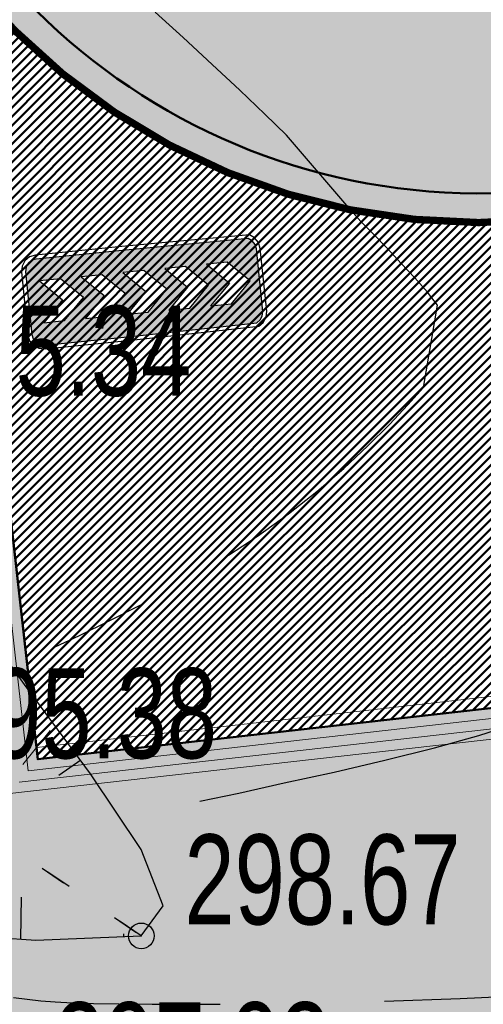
# Model space of a CAD drawing. Extents: x 2931 to 5026, y -2784 to 809.
# Tile 40 of 170: x 3205.44 to 3214.46, y -1790.89 to -1771.74. Entities that reach past the tile are written whole.
import ezdxf

# ---------------------------------------------------------------- set-up
doc = ezdxf.new("R2010")
doc.units = 0
doc.header["$MEASUREMENT"] = 0
doc.linetypes.add('CONTI', pattern=[0])
doc.linetypes.add('STROT', pattern=[1.7, 0.5, -1.2])
doc.layers.add('.', color=7, linetype='Continuous', lineweight=15)
for name, color, linetype in [('GORIZDEFAULT', 32, 'CONTI'), ('OTKOSDEFAULT', 32, 'CONTI'), ('PDF_2D - Общий', 7, 'Continuous'), ('PI_OTDEFAULT', 172, 'CONTI'), ('PI_TTDEFAULT', 5, 'CONTI')]:
    doc.layers.add(name, color=color, linetype=linetype)
doc.styles.add('SHRFT', font='TXT', dxfattribs={"width": 0.75})
doc.styles.add('TimesNewRomanCyr', font='times.ttf', dxfattribs={"width": 0.4, "height": 1.2})
doc.dimstyles.new('GENPLAN1', dxfattribs={"dimscale": 0.5, "dimtxt": 1.2, "dimasz": 1.2, "dimexe": 1.3, "dimexo": 1.5, "dimgap": 0.5, "dimtad": 1, "dimdec": 1, "dimzin": 0, "dimdsep": 46, "dimtxsty": 'TimesNewRomanCyr', "dimblk1": 'OBLIQUE', "dimblk2": 'OBLIQUE', "dimsah": 1, "dimcen": 1, "dimadec": 0, "dimazin": 0, "dimtfac": 0.75, "dimtdec": 1, "dimtix": 1, "dimtmove": 0, "dimatfit": 3, "dimfxl": 1, "dimtvp": 1.2, "dimtfill": 1, "dimlwd": 0, "dimlwe": 0, "dimarcsym": 0})
pattern_1 = [(45, (0, 0), (-0.08838834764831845, 0.08838834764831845), [])]

# ---------------------------------------------------------------- blocks, each defined once
blk = doc.blocks.new('bstrtthtytt434')
at = {"layer": 'GORIZDEFAULT', "color": 32}
for points in [[(3208.946798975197, 476.114363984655), (3209.702525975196, 476.269854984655), (3210.587629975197, 476.467315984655), (3211.556541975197, 476.678049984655), (3212.543087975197, 476.913054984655), (3213.507575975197, 477.1517249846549), (3214.372074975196, 477.388877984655), (3215.100558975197, 477.625964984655)], [(3209.506216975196, 480.899408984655), (3209.785512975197, 481.0796699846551), (3210.070685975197, 481.2680209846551), (3210.668208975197, 481.6991419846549), (3211.221616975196, 482.137594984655), (3211.744875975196, 482.585589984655), (3212.212261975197, 483.024736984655), (3212.634078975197, 483.4351879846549), (3212.988268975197, 483.820609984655), (3213.293222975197, 484.155277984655), (3213.568896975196, 485.759647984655), (3213.371002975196, 486.014672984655), (3213.126778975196, 486.2909969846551), (3212.860497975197, 486.5709869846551), (3212.592003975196, 486.864944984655), (3212.327934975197, 487.1309659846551), (3212.080045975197, 487.3852319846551), (3211.880697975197, 487.604230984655), (3210.632339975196, 489.067446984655), (3210.210132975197, 489.473083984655), (3209.720991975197, 489.939710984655), (3209.183309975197, 490.441605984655), (3208.621357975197, 490.961133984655), (3208.077797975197, 491.454938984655)], [(3206.130964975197, 479.111959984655), (3206.603600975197, 479.3371609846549), (3207.181342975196, 479.6219649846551), (3207.838469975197, 479.947978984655)], [(3205.320337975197, 472.296866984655), (3205.590914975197, 472.260970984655), (3205.853400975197, 472.230952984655), (3206.135731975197, 472.211236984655), (3206.468058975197, 472.192279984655), (3206.878314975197, 472.1785069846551), (3207.380469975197, 472.1721299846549), (3208.018638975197, 472.1658179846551), (3208.634749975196, 472.163170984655), (3209.342759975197, 472.167920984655)], [(3212.534300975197, 472.222380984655), (3214.007644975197, 472.276755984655), (3215.528770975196, 472.345856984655), (3216.803591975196, 472.433221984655), (3218.062231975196, 472.532341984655), (3219.290723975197, 472.641004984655), (3220.463343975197, 472.740818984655), (3221.558032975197, 472.835449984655), (3222.554945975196, 472.9145939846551), (3223.432024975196, 472.9819179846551), (3224.065769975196, 473.003541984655), (3224.615706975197, 473.011891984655), (3225.095802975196, 473.009179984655)]]:
    blk.add_lwpolyline(points, dxfattribs=at)
at = {"layer": 'OTKOSDEFAULT', "color": 32}
for p, q in [((3205.537995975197, 478.3808729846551), (3204.221814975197, 480.2271029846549)), ((3206.822510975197, 476.644173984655), (3205.537995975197, 478.3808729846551)), ((3206.630493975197, 476.907288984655), (3206.204945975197, 476.6107949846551)), ((3207.806929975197, 475.1749499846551), (3206.822510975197, 476.644173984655)), ((3208.231673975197, 474.075271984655), (3207.806929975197, 475.1749499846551)), ((3205.463163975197, 473.429165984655), (3205.476741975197, 474.247466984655)), ((3207.808468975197, 473.492779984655), (3208.231673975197, 474.075271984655)), ((3201.945044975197, 473.6737819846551), (3205.759463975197, 473.4116629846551)), ((3205.759463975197, 473.4116629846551), (3207.808468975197, 473.492779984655)), ((3207.466598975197, 473.481587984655), (3207.465839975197, 473.531582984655))]:
    blk.add_line(p, q, dxfattribs=at)
at = {"layer": 'OTKOSDEFAULT', "color": 32, "linetype": 'STROT'}
for p, q in [((3203.072877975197, 476.723255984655), (3207.808468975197, 473.492779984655)), ((3207.808468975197, 473.492779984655), (3203.072877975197, 476.723255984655))]:
    blk.add_line(p, q, dxfattribs=at)
at = {"layer": 'PI_TTDEFAULT', "color": 0}
blk.add_circle((3207.808468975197, 473.492779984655), 0.25, dxfattribs=at)
blk.add_point((3207.808468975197, 473.492779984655), dxfattribs=at)
at = {"layer": 'PI_OTDEFAULT', "color": 0, "style": 'SHRFT', "width": 0.75}
for s, p in [('295.34', (3203.410837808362, 483.9978176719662)), ('295.38', (3203.911946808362, 476.9466126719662)), ('298.67', (3208.647537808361, 473.7161366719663)), ('297.03', (3206.114812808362, 470.4513076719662))]:
    blk.add_text(s, height=1.75, dxfattribs=at).set_placement(p)
blk = doc.blocks.new('РАПРА')
at = {"layer": '.', "transparency": 33554625}
h = blk.add_hatch(color=256, dxfattribs=at)
h.dxf.hatch_style = 1
h.set_gradient(color1=(255, 0, 0), color2=(255, 0, 0), tint=0.6399999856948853)
h.paths.add_polyline_path([(1395798.936627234, -87488.78285388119), (1395736.03742723, -87499.74989387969), (1395684.212787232, -87535.23149387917), (1395651.419187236, -87587.16365388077), (1395637.764147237, -87649.95533388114), (1395637.764147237, -88510.6529338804), (1395651.419187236, -88573.44461388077), (1395684.212787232, -88622.5812538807), (1395736.03742723, -88658.17037388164), (1395798.936627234, -88671.82541388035), (1396981.87166724, -88671.82541388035), (1398716.099574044, -88658.17037388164), (1398768.031734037, -88622.5812538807), (1398800.717814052, -88573.44461388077), (1398814.480374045, -88510.6529338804), (1398814.480374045, -87649.95533388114), (1398800.717814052, -87587.16365388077), (1398768.031734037, -87535.23149387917), (1398716.099574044, -87499.74989387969), (1396981.87166724, -87488.78285388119)])
h.paths.add_polyline_path([(1396390.132953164, -87792.09677388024), (1396676.996313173, -87792.09677388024), (1396963.859673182, -88078.96013388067), (1396676.996313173, -88365.8234938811), (1396390.132953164, -88365.8234938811), (1396676.996313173, -88078.96013388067)], flags=16)
h.paths.add_polyline_path([(1396390.132953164, -88078.96013388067), (1396103.269593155, -88365.8234938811), (1395816.406233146, -88365.8234938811), (1396103.269593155, -88078.96013388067), (1395816.406233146, -87792.09677388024), (1396103.269593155, -87792.09677388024)], flags=16)
h.paths.add_polyline_path([(1396963.859673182, -87792.09677388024), (1397250.723033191, -87792.09677388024), (1397537.586393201, -88078.96013388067), (1397250.723033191, -88365.8234938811), (1396963.859673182, -88365.8234938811), (1397250.723033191, -88078.96013388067)], flags=16)
h.paths.add_polyline_path([(1397537.586393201, -87792.09677388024), (1397824.44975321, -87792.09677388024), (1398111.313113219, -88078.96013388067), (1397824.44975321, -88365.8234938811), (1397537.586393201, -88365.8234938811), (1397824.44975321, -88078.96013388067)], flags=16)
h.paths.add_polyline_path([(1398111.313113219, -87792.09677388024), (1398398.176473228, -87792.09677388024), (1398685.039833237, -88078.96013388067), (1398398.176473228, -88365.8234938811), (1398111.313113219, -88365.8234938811), (1398398.176473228, -88078.96013388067)], flags=16)
at = {"color": 1}
blk.add_lwpolyline([(1398866.305014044, -87649.95533388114), (1398849.961974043, -87565.33709387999), (1398803.513334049, -87496.95437387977), (1398737.926134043, -87450.50573388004), (1396981.87166724, -87434.16269388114), (1395798.936627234, -87434.16269388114), (1395714.210867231, -87450.50573388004), (1395645.935667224, -87496.95437387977), (1395599.487027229, -87565.33709387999), (1395583.036467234, -87649.95533388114), (1395583.036467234, -88510.6529338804), (1395599.487027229, -88592.58317388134), (1395645.935667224, -88660.8583738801), (1395714.210867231, -88707.30701387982), (1395798.936627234, -88723.7575738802), (1396981.87166724, -88723.7575738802), (1398737.926134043, -88707.30701387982), (1398806.201334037, -88660.8583738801), (1398852.649974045, -88592.58317388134), (1398869.100534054, -88510.6529338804), (1398866.305014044, -87649.95533388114)], dxfattribs=at)
blk.add_lwpolyline([(1398814.480374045, -87649.95533388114), (1398800.717814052, -87587.16365388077), (1398768.031734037, -87535.23149387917), (1398716.099574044, -87499.74989387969), (1396981.87166724, -87488.78285388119), (1395798.936627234, -87488.78285388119), (1395736.03742723, -87499.74989387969), (1395684.212787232, -87535.23149387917), (1395651.419187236, -87587.16365388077), (1395637.764147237, -87649.95533388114), (1395637.764147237, -88510.6529338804), (1395651.419187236, -88573.44461388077), (1395684.212787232, -88622.5812538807), (1395736.03742723, -88658.17037388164), (1395798.936627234, -88671.82541388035), (1396981.87166724, -88671.82541388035), (1398716.099574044, -88658.17037388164), (1398768.031734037, -88622.5812538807), (1398800.717814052, -88573.44461388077), (1398814.480374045, -88510.6529338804), (1398814.480374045, -87649.95533388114)], close=True, dxfattribs=at)
at = {"color": 7}
for points in [[(1395816.406233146, -87792.09677388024), (1396103.269593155, -88078.96013388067), (1395816.406233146, -88365.8234938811), (1396103.269593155, -88365.8234938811), (1396390.132953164, -88078.96013388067), (1396103.269593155, -87792.09677388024), (1396103.269593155, -87792.09677388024)], [(1396390.132953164, -87792.09677388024), (1396676.996313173, -88078.96013388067), (1396390.132953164, -88365.8234938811), (1396676.996313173, -88365.8234938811), (1396963.859673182, -88078.96013388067), (1396676.996313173, -87792.09677388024), (1396676.996313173, -87792.09677388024)], [(1396963.859673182, -87792.09677388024), (1397250.723033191, -88078.96013388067), (1396963.859673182, -88365.8234938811), (1397250.723033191, -88365.8234938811), (1397537.586393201, -88078.96013388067), (1397250.723033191, -87792.09677388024), (1397250.723033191, -87792.09677388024)], [(1397537.586393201, -87792.09677388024), (1397824.44975321, -88078.96013388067), (1397537.586393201, -88365.8234938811), (1397824.44975321, -88365.8234938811), (1398111.313113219, -88078.96013388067), (1397824.44975321, -87792.09677388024), (1397824.44975321, -87792.09677388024)], [(1398111.313113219, -87792.09677388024), (1398398.176473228, -88078.96013388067), (1398111.313113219, -88365.8234938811), (1398398.176473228, -88365.8234938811), (1398685.039833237, -88078.96013388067), (1398398.176473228, -87792.09677388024), (1398398.176473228, -87792.09677388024)]]:
    blk.add_lwpolyline(points, close=True, dxfattribs=at)
blk = doc.blocks.new('_Oblique')
at = {"color": 0, "linetype": 'ByBlock', "lineweight": -2}
blk.add_line((-0.5, -0.5), (0.5, 0.5), dxfattribs=at)
blk = doc.blocks.new('*D239')
at = {"color": 0, "lineweight": 0, "transparency": 16777216}
for p in [(3214.378686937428, -1762.897090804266), (3201.254810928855, -1772.304081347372)]:
    blk.add_line(p, (3203.985806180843, -1770.346546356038), dxfattribs=at)
at = {"layer": 'Defpoints', "color": 0, "linetype": 'ByBlock', "lineweight": 50, "transparency": 16777216}
for p in [(3214.378686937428, -1762.897090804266), (3203.985806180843, -1770.346546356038)]:
    blk.add_point(p, dxfattribs=at)
at = {"color": 0, "linetype": 'ByBlock', "lineweight": 50, "transparency": 16777216, "insert": (3201.630394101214, -1770.974162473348), "char_height": 1.2, "attachment_point": 5, "rotation": 35.63236643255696, "style": 'TimesNewRomanCyr', "bg_fill": 3, "box_fill_scale": 1.25, "bg_fill_color": 256, "bg_fill_true_color": 13158600, "bg_fill_transparency": 0}
blk.add_mtext('R12.8', dxfattribs=at)
at = {"color": 0, "linetype": 'ByBlock', "lineweight": 0, "transparency": 16777216, "xscale": 0.6, "yscale": 0.6, "zscale": 0.6, "rotation": 35.63236643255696}
blk.add_blockref('_Oblique', (3203.985806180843, -1770.346546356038), dxfattribs=at)
blk = doc.blocks.new('*D324')
at = {"color": 0, "lineweight": 0, "transparency": 16777216}
for p, q in [((3203.481828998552, -1772.295840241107), (3201.963056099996, -1772.467279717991)), ((3204.179024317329, -1786.30353608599), (3202.608954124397, -1772.394370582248)), ((3205.051899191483, -1786.205005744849), (3203.533126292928, -1786.376445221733))]:
    blk.add_line(p, q, dxfattribs=at)
at = {"layer": 'Defpoints', "color": 0, "linetype": 'ByBlock', "lineweight": 50, "transparency": 16777216}
for p in [(3204.227095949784, -1772.21171431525), (3202.608954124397, -1772.394370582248), (3205.797166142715, -1786.120879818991)]:
    blk.add_point(p, dxfattribs=at)
at = {"color": 0, "linetype": 'ByBlock', "lineweight": 0, "transparency": 16777216, "xscale": 0.6, "yscale": 0.6, "zscale": 0.6}
for p, rotation in [((3202.608954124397, -1772.394370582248), 96.44030071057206), ((3204.179024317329, -1786.30353608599), 276.440300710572)]:
    blk.add_blockref('_Oblique', p, dxfattribs=dict(at, rotation=rotation))
at = {"color": 0, "linetype": 'ByBlock', "lineweight": 50, "transparency": 16777216, "insert": (3204.250661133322, -1779.252251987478), "char_height": 1.2, "attachment_point": 5, "rotation": 276.44030071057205, "style": 'TimesNewRomanCyr', "bg_fill": 3, "box_fill_scale": 1.25, "bg_fill_color": 256, "bg_fill_true_color": 13158600, "bg_fill_transparency": 0}
blk.add_mtext('14.0', dxfattribs=at)
blk = doc.blocks.new('*D325')
at = {"color": 0, "lineweight": 0, "transparency": 16777216}
for p, q in [((3240.400823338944, -1781.986927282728), (3240.327973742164, -1781.341022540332)), ((3205.771427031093, -1785.892669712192), (3240.400823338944, -1781.986927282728)), ((3205.771427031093, -1785.892669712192), (3205.698577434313, -1785.246764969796))]:
    blk.add_line(p, q, dxfattribs=at)
at = {"layer": 'Defpoints', "color": 0, "linetype": 'ByBlock', "lineweight": 50, "transparency": 16777216}
for p in [(3240.400823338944, -1781.986927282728), (3240.426562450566, -1782.215137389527), (3205.797166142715, -1786.120879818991)]:
    blk.add_point(p, dxfattribs=at)
at = {"color": 0, "linetype": 'ByBlock', "lineweight": 0, "transparency": 16777216, "xscale": 0.6, "yscale": 0.6, "zscale": 0.6}
for p, rotation in [((3240.400823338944, -1781.986927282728), 6.435019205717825), ((3205.771427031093, -1785.892669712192), 186.4350192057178)]:
    blk.add_blockref('_Oblique', p, dxfattribs=dict(at, rotation=rotation))
at = {"color": 0, "linetype": 'ByBlock', "lineweight": 50, "transparency": 16777216, "insert": (3222.989502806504, -1783.083117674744), "char_height": 1.2, "attachment_point": 5, "rotation": 6.435019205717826, "style": 'TimesNewRomanCyr', "bg_fill": 3, "box_fill_scale": 1.25, "bg_fill_color": 256, "bg_fill_true_color": 13158600, "bg_fill_transparency": 0}
blk.add_mtext('34.8', dxfattribs=at)

msp = doc.modelspace()

# ---------------------------------------------------------------- hatches: boundary and pattern name
at = {"layer": '.', "linetype": 'ByBlock', "lineweight": 50}
h = msp.add_hatch(dxfattribs=at)
h.set_pattern_fill('ANSI31', color=252)
h.set_pattern_definition(pattern_1)
edge = h.paths.add_edge_path()
edge.add_line((3056.579508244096, -1552.571742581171), (3060.468574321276, -1561.784514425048))
edge.add_line((3060.468574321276, -1561.784514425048), (3091.428099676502, -1548.71530551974))
edge.add_arc((3092.594819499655, -1551.479137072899), 2.999999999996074, 59.08883293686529, 112.8864824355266, ccw=False)
edge.add_line((3094.135944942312, -1548.905242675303), (3125.421424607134, -1567.637498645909))
edge.add_arc((3123.880299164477, -1570.21139304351), 3.000000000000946, 6.846905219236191, 59.0888329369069, ccw=False)
edge.add_line((3126.858903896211, -1569.853742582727), (3145.92372928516, -1728.630496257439))
edge.add_line((3145.92372928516, -1728.630496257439), (3153.629677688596, -1792.807610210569))
edge.add_line((3153.629677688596, -1792.807610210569), (3155.627738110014, -1829.886791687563))
edge.add_line((3155.627738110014, -1829.886791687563), (3160.809987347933, -1929.677250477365))
edge.add_arc((3157.814024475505, -1929.832834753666), 2.999999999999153, -86.74722545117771, 2.9727744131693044, ccw=False)
edge.add_line((3157.984247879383, -1932.828001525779), (3050.375705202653, -1938.943685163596))
edge.add_line((3050.375705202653, -1938.943685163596), (3050.943116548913, -1948.927574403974))
edge.add_line((3050.943116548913, -1948.927574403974), (3313.191871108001, -1934.085954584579))
edge.add_line((3313.191871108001, -1934.085954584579), (3312.624459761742, -1924.102065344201))
edge.add_line((3312.624459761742, -1924.102065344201), (3173.95866141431, -1931.920132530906))
edge.add_arc((3173.788438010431, -1928.924965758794), 2.999999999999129, 182.972774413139, 273.2527745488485, ccw=False)
edge.add_line((3170.792475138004, -1929.080550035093), (3164.49681413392, -1808.401511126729))
edge.add_line((3164.49681413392, -1808.401511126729), (3163.4838931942, -1789.746789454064))
edge.add_line((3163.4838931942, -1789.746789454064), (3160.81852438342, -1767.850807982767))
edge.add_arc((3164.480270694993, -1768.183669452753), 3.67684413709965, 91.76941746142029, 174.8059522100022, ccw=False)
edge.add_line((3164.36673985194, -1764.508578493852), (3165.328204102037, -1764.41580848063))
edge.add_line((3165.328204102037, -1764.41580848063), (3157.302999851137, -1682.607566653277))
edge.add_arc((3156.299241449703, -1676.094509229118), 6.589950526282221, 187.8889569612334, 278.7611968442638, ccw=False)
edge.add_line((3149.771658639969, -1676.999003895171), (3140.934979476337, -1603.166915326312))
edge.add_line((3140.934979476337, -1603.166915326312), (3139.504408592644, -1590.505141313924))
edge.add_line((3139.504408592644, -1590.505141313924), (3136.203008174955, -1563.793057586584))
edge.add_arc((3133.224403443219, -1564.150708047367), 3.000000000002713, 6.84690521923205, 59.08883293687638)
edge.add_line((3134.765528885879, -1561.576813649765), (3099.87037971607, -1540.683259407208))
edge.add_arc((3101.693711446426, -1538.024492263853), 3.223907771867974, 157.9186088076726, 235.5584146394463, ccw=False)
edge.add_line((3098.706274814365, -1536.812550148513), (3108.700353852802, -1520.326220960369))
edge.add_arc((3111.264605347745, -1521.883338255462), 3.00000000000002, 58.73218183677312, 148.732181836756, ccw=False)
edge.add_line((3112.821722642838, -1519.319086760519), (3205.618491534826, -1575.669040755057))
edge.add_line((3205.618491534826, -1575.669040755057), (3207.292050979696, -1576.579148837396))
edge.add_line((3207.292050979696, -1576.579148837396), (3243.014474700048, -1589.924592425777))
edge.add_line((3243.014474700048, -1589.924592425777), (3266.942729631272, -1598.799066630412))
edge.add_line((3266.942729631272, -1598.799066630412), (3413.241120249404, -1686.858465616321))
edge.add_line((3413.241120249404, -1686.858465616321), (3418.398145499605, -1678.290788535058))
edge.add_line((3418.398145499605, -1678.290788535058), (3272.099754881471, -1590.231389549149))
edge.add_line((3272.099754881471, -1590.231389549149), (3270.420061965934, -1589.423131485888))
edge.add_line((3270.420061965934, -1589.423131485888), (3212.929790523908, -1568.101228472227))
edge.add_line((3212.929790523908, -1568.101228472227), (3210.80888251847, -1567.121535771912))
edge.add_line((3210.80888251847, -1567.121535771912), (3103.502412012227, -1501.960703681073))
edge.add_arc((3105.05952930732, -1499.39645218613), 2.999999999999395, 149.0720988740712, 238.7321818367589, ccw=False)
edge.add_line((3102.486085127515, -1497.85457506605), (3107.443599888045, -1489.580318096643))
edge.add_line((3107.443599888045, -1489.580318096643), (3098.865452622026, -1484.440727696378))
edge.add_line((3098.865452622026, -1484.440727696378), (3093.95672483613, -1492.633557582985))
edge.add_arc((3091.383280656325, -1491.091680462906), 2.999999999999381, 238.7321818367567, 329.07209887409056, ccw=False)
edge.add_line((3089.826163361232, -1493.655931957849), (3029.258160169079, -1456.876588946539))
edge.add_line((3029.258160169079, -1456.876588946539), (3024.067769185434, -1465.424093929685))
edge.add_line((3024.067769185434, -1465.424093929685), (3099.145714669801, -1511.014461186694))
edge.add_arc((3097.588597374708, -1513.578712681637), 2.999999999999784, -31.267816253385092, 58.732181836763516, ccw=False)
edge.add_line((3100.152848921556, -1515.135829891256), (3084.60404677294, -1540.741504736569))
edge.add_line((3084.60404677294, -1540.741504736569), (3056.579508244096, -1552.571742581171))
h = msp.add_hatch(dxfattribs=at)
h.set_pattern_fill('ANSI31', color=72)
h.set_pattern_definition(pattern_1)
edge = h.paths.add_edge_path()
edge.add_line((3198.64854658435, -1772.84186215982), (3204.228626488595, -1772.211541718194))
edge.add_line((3204.228626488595, -1772.211541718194), (3205.797166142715, -1786.120879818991))
edge.add_line((3205.797166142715, -1786.120879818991), (3240.426562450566, -1782.215137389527))
edge.add_line((3240.426562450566, -1782.215137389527), (3240.44861768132, -1782.410685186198))
edge.add_line((3240.44861768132, -1782.410685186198), (3240.049289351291, -1782.456821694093))
edge.add_line((3240.049289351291, -1782.456821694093), (3241.597948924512, -1796.176200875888))
edge.add_line((3241.597948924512, -1796.176200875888), (3241.996162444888, -1796.131186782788))
edge.add_line((3241.996162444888, -1796.131186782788), (3242.018783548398, -1796.331302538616))
edge.add_line((3242.018783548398, -1796.331302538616), (3164.317276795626, -1805.095014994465))
edge.add_line((3164.317276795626, -1805.095014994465), (3165.502113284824, -1827.671693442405))
edge.add_line((3165.502113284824, -1827.671693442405), (3169.410030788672, -1827.461110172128))
edge.add_line((3169.410030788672, -1827.461110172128), (3168.370118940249, -1808.99312971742))
edge.add_line((3168.370118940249, -1808.99312971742), (3257.968945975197, -1804.35639741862))
edge.add_line((3257.968945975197, -1804.35639741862), (3268.704736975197, -1803.207274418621))
edge.add_line((3268.704736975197, -1803.207274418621), (3270.714068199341, -1802.941323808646))
edge.add_line((3270.714068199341, -1802.941323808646), (3269.535281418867, -1793.430181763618))
edge.add_line((3269.535281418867, -1793.430181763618), (3268.265415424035, -1789.367910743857))
edge.add_line((3268.265415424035, -1789.367910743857), (3268.137689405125, -1776.730590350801))
edge.add_line((3268.137689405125, -1776.730590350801), (3268.591353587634, -1776.739380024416))
edge.add_line((3268.591353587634, -1776.739380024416), (3271.151259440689, -1756.651503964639))
edge.add_line((3271.151259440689, -1756.651503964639), (3253.464385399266, -1678.575218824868))
edge.add_line((3253.464385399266, -1678.575218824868), (3246.166203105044, -1642.943717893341))
edge.add_line((3246.166203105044, -1642.943717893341), (3240.206266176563, -1605.984923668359))
edge.add_line((3240.206266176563, -1605.984923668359), (3243.364342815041, -1590.528663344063))
edge.add_line((3243.364342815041, -1590.528663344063), (3206.455271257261, -1576.124094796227))
edge.add_line((3206.455271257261, -1576.124094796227), (3113.046281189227, -1522.808445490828))
edge.add_line((3113.046281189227, -1522.808445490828), (3101.14519328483, -1541.432807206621))
edge.add_line((3101.14519328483, -1541.432807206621), (3134.765528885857, -1561.576813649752))
edge.add_arc((3133.22440344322, -1564.150708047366), 3.000000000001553, 6.849462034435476, 59.088832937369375, ccw=False)
edge.add_line((3136.202992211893, -1563.792924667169), (3146.943135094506, -1653.222730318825))
edge.add_line((3146.943135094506, -1653.222730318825), (3222.727371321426, -1644.063239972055))
edge.add_arc((3223.040655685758, -1647.949911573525), 3.899277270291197, 6.922887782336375, 94.60835138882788, ccw=False)
edge.add_arc((3223.040740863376, -1647.949941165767), 3.899196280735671, -81.47081594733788, 6.923470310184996, ccw=False)
edge.add_line((3223.619042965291, -1651.806014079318), (3196.190003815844, -1655.121177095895))
edge.add_arc((3198.473142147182, -1672.682791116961), 17.70940449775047, 97.40732442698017, 105.2026607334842)
edge.add_arc((3203.298833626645, -1690.430110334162), 36.10110462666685, 105.2072041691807, 108.1649889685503)
edge.add_arc((3188.026555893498, -1642.727951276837), 13.9895464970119, 277.1896508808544, 286.6895548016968, ccw=False)
edge.add_line((3189.777404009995, -1656.607502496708), (3187.842487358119, -1656.841381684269))
edge.add_arc((3184.99443761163, -1658.696363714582), 3.398874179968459, 6.9207488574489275, 33.07686530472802, ccw=False)
edge.add_arc((3184.993523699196, -1658.69677596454), 3.399831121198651, -83.07989968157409, 6.925789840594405, ccw=False)
edge.add_arc((3184.99346771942, -1658.696460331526), 3.400151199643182, 163.5011670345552, 276.9203959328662, ccw=False)
edge.add_line((3181.733315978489, -1657.730831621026), (3147.972979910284, -1661.805289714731))
edge.add_line((3147.972979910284, -1661.805289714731), (3149.771658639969, -1676.999003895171))
edge.add_arc((3156.299241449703, -1676.094509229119), 6.589950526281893, 187.88895696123, 278.7611968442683)
edge.add_line((3157.302999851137, -1682.607566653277), (3156.287946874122, -1672.260203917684))
edge.add_arc((3165.559726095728, -1672.702411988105), 9.282318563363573, 100.07270603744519, 177.2694053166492, ccw=False)
edge.add_line((3163.936269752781, -1663.563165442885), (3168.630711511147, -1663.09359350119))
edge.add_arc((3169.037464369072, -1672.297222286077), 9.212612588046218, 9.79482017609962, 92.53053086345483, ccw=False)
edge.add_line((3178.11578730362, -1670.729968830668), (3178.310066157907, -1672.672228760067))
edge.add_line((3178.310066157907, -1672.672228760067), (3182.539779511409, -1679.443903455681))
edge.add_line((3182.539779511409, -1679.443903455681), (3183.799722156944, -1692.286285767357))
edge.add_line((3183.799722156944, -1692.286285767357), (3187.002343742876, -1691.965936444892))
edge.add_line((3187.002343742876, -1691.965936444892), (3189.210950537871, -1714.886238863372))
edge.add_line((3189.210950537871, -1714.886238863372), (3186.060597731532, -1715.201359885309))
edge.add_line((3186.060597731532, -1715.201359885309), (3186.254695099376, -1717.141805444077))
edge.add_line((3186.254695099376, -1717.141805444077), (3183.233715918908, -1722.304679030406))
edge.add_arc((3187.73220544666, -1721.857132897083), 4.520697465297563, 185.6815518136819, 272.2770185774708)
edge.add_line((3187.911817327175, -1726.374260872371), (3193.870304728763, -1725.778249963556))
edge.add_arc((3192.734762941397, -1721.213392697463), 4.703974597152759, 283.9692133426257, 366.943481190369)
edge.add_line((3197.404238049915, -1720.644728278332), (3197.262375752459, -1719.365448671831))
edge.add_line((3197.262375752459, -1719.365448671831), (3193.661081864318, -1717.879078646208))
edge.add_line((3193.661081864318, -1717.879078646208), (3192.899904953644, -1710.493109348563))
edge.add_line((3192.899904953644, -1710.493109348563), (3189.682132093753, -1710.814974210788))
edge.add_line((3189.682132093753, -1710.814974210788), (3185.735106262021, -1671.355455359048))
edge.add_line((3185.735106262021, -1671.355455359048), (3188.844983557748, -1671.044382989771))
edge.add_line((3188.844983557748, -1671.044382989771), (3188.789684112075, -1670.436909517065))
edge.add_arc((3202.589761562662, -1673.932293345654), 14.23586477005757, 99.41612415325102, 165.7866270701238, ccw=False)
edge.add_line((3200.260722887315, -1659.888240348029), (3222.923904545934, -1657.621305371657))
edge.add_arc((3223.460798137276, -1670.595722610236), 12.98552106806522, 5.712137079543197, 92.3696013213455, ccw=False)
edge.add_line((3236.381839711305, -1669.303266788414), (3237.467507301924, -1680.175342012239))
edge.add_line((3237.467507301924, -1680.175342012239), (3245.489102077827, -1760.369463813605))
edge.add_arc((3232.636911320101, -1760.990893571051), 12.86720568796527, -83.64731502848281, 2.7682123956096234, ccw=False)
edge.add_line((3234.060644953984, -1773.77908987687), (3215.68325286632, -1775.617329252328))
edge.add_arc((3214.378686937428, -1762.897090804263), 12.78696048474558, 185.7956058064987, 275.8556841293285, ccw=False)
edge.add_line((3201.657087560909, -1764.188318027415), (3199.058106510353, -1738.113761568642))
edge.add_arc((3194.432319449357, -1738.576466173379), 4.648870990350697, 5.712137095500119, 93.3895282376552)
edge.add_line((3194.157459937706, -1733.935727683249), (3187.347289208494, -1734.627366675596))
edge.add_arc((3187.957506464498, -1738.984328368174), 4.399486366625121, 97.97273957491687, 185.7133964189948)
edge.add_line((3183.579875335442, -1739.422307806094), (3184.27298960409, -1746.350795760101))
edge.add_line((3184.27298960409, -1746.350795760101), (3184.892601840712, -1746.84194319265))
edge.add_line((3184.892601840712, -1746.84194319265), (3197.794868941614, -1745.614976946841))
edge.add_line((3197.794868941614, -1745.614976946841), (3199.787466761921, -1766.345835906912))
edge.add_arc((3189.185059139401, -1767.471623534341), 10.66200943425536, -84.22149646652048, 6.061084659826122, ccw=False)
edge.add_line((3190.258542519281, -1778.079454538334), (3179.89345328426, -1779.128373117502))
edge.add_arc((3178.567549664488, -1766.175993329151), 13.02006768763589, 184.5809880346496, 275.8448699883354, ccw=False)
edge.add_line((3165.58907542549, -1767.215882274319), (3165.328204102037, -1764.41580848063))
edge.add_line((3165.328204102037, -1764.41580848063), (3164.846212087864, -1764.462315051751))
edge.add_line((3164.846212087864, -1764.462315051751), (3167.773249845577, -1790.409524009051))
edge.add_line((3167.773249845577, -1790.409524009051), (3200.231651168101, -1786.748496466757))
edge.add_line((3200.231651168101, -1786.748496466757), (3198.64854658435, -1772.84186215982))
at = {"lineweight": 40, "true_color": 0x7d7d7d}
h = msp.add_hatch(color=8, dxfattribs=at)
h.dxf.hatch_style = 1
h.paths.add_polyline_path([(3236.401700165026, -1669.520170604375, 0.4020912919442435), (3222.923904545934, -1657.621305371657), (3200.260722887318, -1659.888240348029, 0.2979728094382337), (3188.789684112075, -1670.436909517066), (3188.845210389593, -1671.044360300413), (3185.735106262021, -1671.355455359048), (3187.121516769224, -1685.21578814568), (3188.507927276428, -1699.076120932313), (3189.682132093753, -1710.814974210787), (3192.899904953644, -1710.493109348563), (3193.661081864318, -1717.879078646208), (3197.262375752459, -1719.365448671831), (3197.363281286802, -1720.374229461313, -0.3954589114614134), (3193.870304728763, -1725.778249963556), (3187.911817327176, -1726.374260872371, -0.3717798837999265), (3183.269049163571, -1722.657915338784), (3183.233715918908, -1722.304679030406), (3186.254695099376, -1717.141805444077), (3186.060597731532, -1715.201359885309), (3189.210950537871, -1714.886238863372), (3188.212792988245, -1704.907379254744), (3187.002343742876, -1691.965936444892), (3183.799722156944, -1692.286285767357), (3182.539779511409, -1679.443903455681), (3178.310066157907, -1672.672228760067), (3178.11578730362, -1670.729968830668, 0.3775479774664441), (3168.630711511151, -1663.09359350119), (3163.936269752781, -1663.563165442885, 0.3501788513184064), (3156.287946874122, -1672.260203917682), (3163.262400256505, -1743.35718177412), (3165.567260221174, -1766.893375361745, 0.4407652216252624), (3180.447832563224, -1779.059575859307), (3185.9967051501, -1778.504537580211), (3190.085791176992, -1778.095517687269, 0.4204379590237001), (3199.787466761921, -1766.345835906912), (3197.794868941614, -1745.614976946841), (3185.071573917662, -1746.824923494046, -0.4023531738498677), (3184.272989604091, -1746.350795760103), (3183.582524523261, -1739.448023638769, -0.4044187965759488), (3187.3472892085, -1734.627366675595), (3190.44205377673, -1734.31780598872), (3193.612779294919, -1734.000402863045, -0.4559087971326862), (3199.07801153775, -1738.404575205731), (3201.657087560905, -1764.188318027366, 0.41452071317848), (3215.683252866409, -1775.617329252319), (3234.060644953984, -1773.77908987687, 0.3960063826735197), (3245.489102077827, -1760.369463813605)])
h.paths.add_polyline_path([(3207.03778315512, -1691.662486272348), (3216.344721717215, -1690.656911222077, -0.460910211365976), (3217.20601253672, -1691.254552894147), (3217.713877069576, -1696.331817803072), (3223.105556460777, -1695.792503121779), (3222.596895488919, -1690.707277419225, -0.5043845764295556), (3223.101133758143, -1690.129321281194), (3228.150711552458, -1689.624226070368), (3227.609384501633, -1684.212428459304), (3206.745009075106, -1686.299433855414, -0.4135501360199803), (3201.883217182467, -1682.660645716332), (3200.86529559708, -1672.484199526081, -0.4125955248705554), (3204.897344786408, -1667.761941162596), (3223.713569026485, -1665.87980662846, -0.3863695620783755), (3228.194028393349, -1669.717405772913, -0.3919432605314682), (3224.458895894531, -1674.848031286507), (3214.864717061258, -1675.807710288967, -0.4215503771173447), (3214.235686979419, -1675.314425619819), (3213.723767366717, -1670.196622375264), (3208.388326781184, -1670.730311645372), (3208.870741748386, -1675.55314871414, -0.3166142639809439), (3208.485410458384, -1676.45006074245), (3203.332663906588, -1676.965475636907), (3203.862076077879, -1682.258156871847), (3223.979733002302, -1680.245843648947, -0.3921261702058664), (3229.549203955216, -1683.651176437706), (3230.536660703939, -1693.523057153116, -0.4350801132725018), (3225.963019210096, -1698.427367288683), (3217.188723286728, -1699.305035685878, -0.4413046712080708), (3216.619709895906, -1698.956683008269), (3216.102574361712, -1693.786734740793), (3210.681480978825, -1694.328991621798), (3211.174444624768, -1699.257286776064, -0.51086082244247), (3210.583513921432, -1699.914620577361), (3205.645078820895, -1700.408598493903), (3206.185945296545, -1705.815791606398), (3226.496118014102, -1703.784221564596, -0.423874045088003), (3231.904694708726, -1707.578876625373), (3232.935134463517, -1717.880470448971, -0.3809339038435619), (3228.854507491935, -1722.369988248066), (3210.290027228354, -1724.226941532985, -0.9445699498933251), (3209.381247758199, -1715.15300357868), (3218.711040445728, -1714.258478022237, -0.3488442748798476), (3219.560053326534, -1714.789970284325), (3220.061773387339, -1719.805805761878), (3225.413531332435, -1719.270484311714), (3224.903551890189, -1714.171095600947, -0.5458820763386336), (3225.389042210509, -1713.652014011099), (3230.422945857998, -1713.14848664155), (3229.887738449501, -1707.797868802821), (3209.070923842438, -1709.880116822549, -0.3853398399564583), (3204.229524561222, -1706.117335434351), (3203.215527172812, -1695.980120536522, -0.3584784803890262)], flags=16)
h.paths.add_polyline_path([(3178.778094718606, -1722.589811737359, -0.2214065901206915), (3175.505947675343, -1732.782386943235, 0.277982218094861), (3172.34860886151, -1742.722983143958), (3174.010432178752, -1759.336694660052), (3186.543428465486, -1758.083053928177, -0.4398097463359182), (3187.521916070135, -1759.255269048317), (3188.161130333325, -1765.645672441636, -0.3970099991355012), (3184.175926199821, -1770.553573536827), (3178.706707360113, -1771.058829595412, -0.4396297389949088), (3173.720061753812, -1766.619939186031), (3164.486291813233, -1672.262030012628, -0.9017496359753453), (3173.65223744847, -1671.345185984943)], flags=16)
h.paths.add_polyline_path([(3211.090258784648, -1732.293469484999), (3228.778682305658, -1730.628215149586, -0.9142662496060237), (3229.432751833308, -1737.187745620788), (3222.054241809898, -1738.025518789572, 0.2275587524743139), (3216.003330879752, -1741.140280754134, 0.4257554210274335), (3217.309228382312, -1754.283948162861, -0.6245440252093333), (3215.087378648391, -1761.080147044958, -0.4364639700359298), (3209.053512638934, -1756.614746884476), (3207.188754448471, -1737.466191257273, -0.4080941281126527)], flags=16)
h.paths.add_polyline_path([(3178.378493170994, -1739.987512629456), (3179.649217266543, -1752.691296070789), (3192.387924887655, -1751.417078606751, -0.4225555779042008), (3193.163162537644, -1752.245383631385), (3194.33725093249, -1764.545343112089, -1), (3193.353733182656, -1764.730770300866), (3192.121418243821, -1752.410973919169), (3179.425863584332, -1753.680874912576, -0.4470715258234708), (3178.614138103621, -1752.769719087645), (3177.358061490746, -1740.212370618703, -1)], flags=16)
h.paths.add_polyline_path([(3222.245864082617, -1743.233845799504), (3231.631192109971, -1742.228683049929, -0.01518137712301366), (3232.166872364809, -1742.171312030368), (3231.631192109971, -1742.228683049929, 0.2039938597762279), (3225.667068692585, -1745.799855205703, 0.3845645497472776), (3226.869658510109, -1757.822481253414, -0.710203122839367), (3225.226810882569, -1764.9707600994), (3216.525285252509, -1765.903109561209, -0.02130585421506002), (3215.828828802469, -1765.977733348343), (3216.525285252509, -1765.903109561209, 0.1841086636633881), (3221.626871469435, -1763.026102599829, 0.4206425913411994), (3220.314957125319, -1749.910528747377, -0.6092905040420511)], flags=16)
h.paths.add_polyline_path([(3232.32476832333, -1747.334593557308), (3232.728894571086, -1747.286826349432), (3233.10467408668, -1747.2424096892, 0.1243413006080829), (3236.55796378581, -1745.900570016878, -0.4207583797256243), (3239.515593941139, -1747.70277999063), (3240.817700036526, -1760.720298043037, -0.3726884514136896), (3233.83489277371, -1769.221088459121), (3228.049980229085, -1769.853154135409, 0.5475524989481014), (3230.817904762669, -1754.321697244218, -0.6580089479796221)], flags=16)
h = msp.add_hatch(color=8, dxfattribs=at)
h.dxf.hatch_style = 1
h.paths.add_polyline_path([(3242.018627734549, -1796.329921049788), (3241.996212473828, -1796.131181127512), (3241.597948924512, -1796.176200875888), (3240.050392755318, -1782.455601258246), (3240.44861768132, -1782.410685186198), (3240.426562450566, -1782.215137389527), (3205.797166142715, -1786.120879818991), (3204.227095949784, -1772.21171431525), (3198.662366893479, -1772.839242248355), (3200.231651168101, -1786.748496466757), (3165.600720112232, -1790.654865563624), (3165.623146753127, -1790.85363302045), (3166.020732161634, -1790.808790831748), (3167.567198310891, -1804.526124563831), (3167.170838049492, -1804.570830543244), (3167.182049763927, -1804.670200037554), (3167.193282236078, -1804.769567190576)])
at = {"layer": 'PDF_2D - Общий', "transparency": 33554560}
h = msp.add_hatch(color=2, dxfattribs=at)
h.paths.add_polyline_path([(3203.861674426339, -1772.656123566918), (3205.145999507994, -1784.048960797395), (3205.42974900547, -1786.56803045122), (3240.059841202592, -1782.664511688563), (3241.549968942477, -1795.875739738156), (3241.561713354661, -1795.98008086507), (3167.530501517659, -1804.325429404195), (3166.02932493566, -1791.009781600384), (3200.660013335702, -1787.106195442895), (3200.377892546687, -1784.601534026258), (3199.091938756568, -1773.194288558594)], flags=0)
h.paths.add_polyline_path([(3199.40250094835, -1774.165551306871), (3200.576570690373, -1784.578572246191), (3200.881212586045, -1787.282464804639), (3180.858001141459, -1789.539349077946), (3181.127083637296, -1791.924216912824), (3180.729615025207, -1791.96914680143), (3180.460532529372, -1789.584278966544), (3166.548681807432, -1791.152850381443), (3168.004928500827, -1804.071029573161), (3181.916779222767, -1802.502458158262), (3181.648193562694, -1800.117534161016), (3182.04566217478, -1800.072604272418), (3182.314247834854, -1802.457528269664), (3226.844079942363, -1797.437961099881), (3226.575245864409, -1795.053065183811), (3226.972714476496, -1795.008135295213), (3227.241548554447, -1797.393031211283), (3241.042455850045, -1795.837000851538), (3239.58610978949, -1782.918832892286), (3225.785252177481, -1784.474857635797), (3226.054135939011, -1786.859747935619), (3225.656667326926, -1786.904677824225), (3225.387783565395, -1784.519787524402), (3205.253479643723, -1786.789229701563), (3204.947321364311, -1784.071922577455), (3203.774768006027, -1773.672316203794)], flags=0)
h.paths.add_polyline_path([(3199.368803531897, -1773.867449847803), (3203.741070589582, -1773.374214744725), (3203.685405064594, -1772.877322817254), (3199.31313800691, -1773.370557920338)], flags=0)

# ---------------------------------------------------------------- linework, layer by layer
at = {"color": 255, "lineweight": 50, "ltscale": 1000}
msp.add_lwpolyline([(3190.675024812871, -1667.861540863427, -0.2659289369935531), (3200.327133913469, -1660.45298566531), (3222.96380135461, -1658.188702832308, -0.4018179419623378), (3235.835492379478, -1669.571960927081), (3244.921903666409, -1760.411350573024, -0.3955928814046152), (3234.000858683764, -1773.213681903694), (3215.563627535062, -1775.05790681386, -0.4130268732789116), (3202.222773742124, -1764.131313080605), (3199.645463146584, -1738.365219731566, 0.4535375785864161), (3193.53486445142, -1733.436809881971), (3190.385422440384, -1733.752082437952), (3187.279878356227, -1734.062721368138, 0.4049945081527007), (3183.016958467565, -1739.506229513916), (3183.711351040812, -1746.448265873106, 0.3486412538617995), (3184.914138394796, -1747.411011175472), (3197.283268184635, -1746.234744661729), (3199.221798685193, -1766.403090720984, -0.4206429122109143), (3190.033536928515, -1777.529356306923), (3185.940116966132, -1777.938809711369), (3180.378306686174, -1778.49514211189, -0.4413470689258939), (3166.134316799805, -1766.850521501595), (3165.894083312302, -1764.360752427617)], format="xyb", dxfattribs=at)
msp.add_lwpolyline([(3236.401700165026, -1669.520170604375, 0.142137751, 0.142137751, 0), (3245.489102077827, -1760.369463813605, 0.142137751, 0.142137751, -0.3960063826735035), (3234.060644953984, -1773.77908987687, 0.142137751, 0.142137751, 0), (3215.619498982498, -1775.623706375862, 0.142137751, 0.142137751, -0.4130535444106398), (3201.657087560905, -1764.188318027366, 0.142137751, 0.142137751, 0), (3199.07801153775, -1738.404575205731, 0.142137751, 0.142137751, 0.4559087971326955), (3193.612779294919, -1734.000402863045, 0.142137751, 0.142137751, 0), (3190.44205377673, -1734.31780598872, 0.142137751, 0.142137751, 0), (3187.3472892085, -1734.627366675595, 0.142137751, 0.142137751, 0.4044187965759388), (3183.582524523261, -1739.448023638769, 0.142137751, 0.142137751, 0), (3184.272989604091, -1746.350795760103, 0.142137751, 0.142137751, 0.3261778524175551), (3184.892601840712, -1746.84194319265, 0.142137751, 0.142137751, 0), (3197.794868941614, -1745.614976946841, 0.142137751, 0.142137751, 0), (3199.787466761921, -1766.345835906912, 0.142137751, 0.142137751, -0.4204379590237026), (3190.085791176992, -1778.095517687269, 0.142137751, 0.142137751, 0), (3185.9967051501, -1778.504537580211, 0.142137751, 0.142137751, 0), (3180.447832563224, -1779.059575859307, 0.142137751, 0.142137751, -0.4407652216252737), (3165.567260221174, -1766.893375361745, 0.142137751, 0.142137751, 0), (3163.262400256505, -1743.35718177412, 0.142137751, 0.142137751, 0), (3156.287946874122, -1672.260203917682, 0.142137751, 0.142137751, -0.3501788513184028)], format="xyseb")
at = {"color": 5, "linetype": 'ByBlock', "lineweight": 50}
msp.add_lwpolyline([(3242.018627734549, -1796.329921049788), (3241.996212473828, -1796.131181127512), (3241.597948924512, -1796.176200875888), (3240.050392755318, -1782.455601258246), (3240.44861768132, -1782.410685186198), (3240.426562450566, -1782.215137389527), (3205.797166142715, -1786.120879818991), (3204.227095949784, -1772.21171431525), (3198.662366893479, -1772.839242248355), (3200.231651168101, -1786.748496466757), (3165.600720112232, -1790.654865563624), (3165.623146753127, -1790.85363302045), (3166.020732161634, -1790.808790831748), (3167.567198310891, -1804.526124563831), (3167.170838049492, -1804.570830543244), (3167.182049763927, -1804.670200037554), (3167.193282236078, -1804.769567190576)], close=True, dxfattribs=at)
at = {"layer": 'PDF_2D - Общий', "lineweight": 5}
for points in [[(3166.30527096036, -1790.777754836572), (3200.439030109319, -1786.927385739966), (3198.869745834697, -1773.018131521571), (3204.037006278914, -1772.435533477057), (3205.606290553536, -1786.344787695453), (3240.434797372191, -1782.413305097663), (3240.412382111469, -1782.21456517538), (3205.782559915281, -1786.123588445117), (3204.213275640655, -1772.214334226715), (3198.64854658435, -1772.84186215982), (3200.217830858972, -1786.751116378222), (3166.282851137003, -1790.578982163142)], [(3205.253479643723, -1786.789229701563), (3225.387783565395, -1784.519787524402)], [(3205.253479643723, -1786.789229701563), (3225.387783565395, -1784.519787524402)]]:
    msp.add_lwpolyline(points, dxfattribs=at)
msp.add_lwpolyline([(3205.42980516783, -1786.56852728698), (3240.060636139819, -1782.664421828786), (3241.561713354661, -1795.98008086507), (3167.530501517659, -1804.325429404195), (3166.02932493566, -1791.009781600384), (3167.530501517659, -1804.325429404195), (3241.561713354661, -1795.98008086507), (3241.549968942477, -1795.875739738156), (3240.059841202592, -1782.664511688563)], close=True, dxfattribs=at)

# ---------------------------------------------------------------- block references
at = {"linetype": 'ByBlock'}
msp.add_blockref('bstrtthtytt434', (0, -2263.049007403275), dxfattribs=at)
at = {"xscale": 0.00142137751, "yscale": 0.00142137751, "zscale": 0.00142137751, "rotation": 5.712137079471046}
msp.add_blockref('РАПРА', (1219.278299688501, -1850.119815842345), dxfattribs=at)

# ---------------------------------------------------------------- next in the draw order: dimensions: what is measured, and where the dimension line sits
at = {"color": 5, "linetype": 'ByBlock', "lineweight": 50}
dim = msp.add_radius_dim(center=(3214.378686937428, -1762.897090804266), mpoint=(3203.985806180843, -1770.346546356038), dimstyle='GENPLAN1', override={"dimfxl": 6, "dimfxlon": 1, "dimarcsym": 1}, dxfattribs=at)
dim.commit()
dim.dimension.update_dxf_attribs({"geometry": '*D239', "text_midpoint": (3201.630394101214, -1770.974162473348)})

# ---------------------------------------------------------------- next in the draw order: dimensions: what is measured, and where the dimension line sits
dim = msp.add_aligned_dim(p1=(3205.797166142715, -1786.120879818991), p2=(3204.227095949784, -1772.21171431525), distance=1.628418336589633, dimstyle='GENPLAN1', override={"dimfxl": 6, "dimfxlon": 1, "dimarcsym": 1}, dxfattribs=at)
dim.commit()
dim.dimension.update_dxf_attribs({"geometry": '*D324', "text_midpoint": (3204.250661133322, -1779.252251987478)})

# ---------------------------------------------------------------- next in the draw order: dimensions: what is measured, and where the dimension line sits
dim = msp.add_aligned_dim(p1=(3205.797166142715, -1786.120879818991), p2=(3240.426562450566, -1782.215137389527), distance=0.22965703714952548, dimstyle='GENPLAN1', override={"dimfxl": 6, "dimfxlon": 1, "dimarcsym": 1}, dxfattribs=at)
dim.commit()
dim.dimension.update_dxf_attribs({"geometry": '*D325', "text_midpoint": (3222.989502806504, -1783.083117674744)})

doc.saveas('drawing.dxf')
